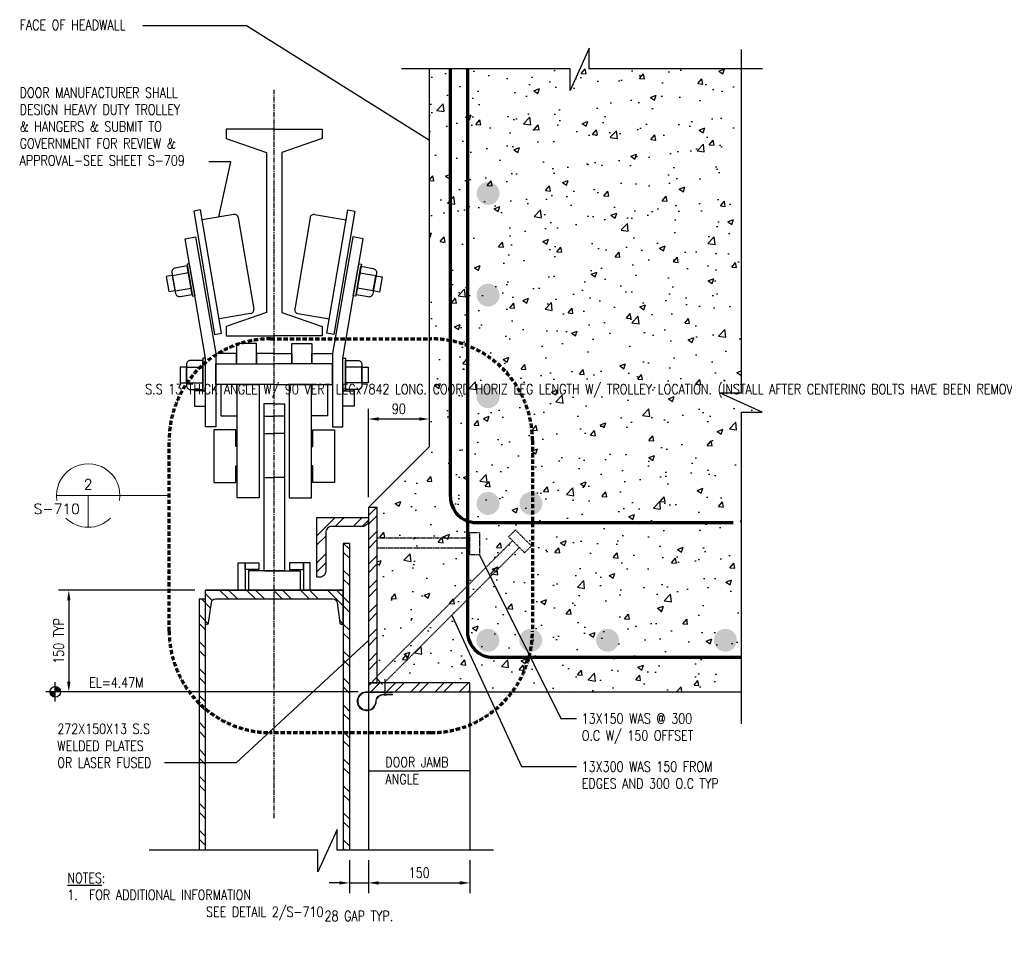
# Model space of a CAD drawing. Header units: millimetres. Extents: x 0 to 7032, y 2 to 1823.
# Tile 1 of 13: x 0 to 1454, y 445 to 1823. Entities that reach past the tile are written whole.
import ezdxf
from ezdxf import colors
from ezdxf.entities.mleader import LeaderData, LeaderLine
from ezdxf.enums import TextEntityAlignment as Align
from ezdxf.math import Vec2, Vec3

# ---------------------------------------------------------------- set-up
doc = ezdxf.new("R2010")
doc.units = ezdxf.units.MM
for name, pattern in [('CENTER2', [1.125, 0.75, -0.125, 0.125, -0.125]), ('DASHED2', [0.375, 0.25, -0.125]), ('HIDDEN', [0.375, 0.25, -0.125]), ('HIDDEN2', [0.1875, 0.125, -0.0625])]:
    doc.linetypes.add(name, pattern=pattern)
for name, color, linetype in [('S-ANNO-DIMS', 2, 'Continuous'), ('S-ANNO-TEXT', 2, 'Continuous'), ('S-SDEL-CNTR', 1, 'CENTER2'), ('S-SDEL-DIMS', 3, 'Continuous'), ('S-SDEL-LW10', 8, 'Continuous'), ('S-SDEL-LW25', 3, 'Continuous'), ('S-SDEL-LW60', 200, 'Continuous'), ('S-SDEL-SFAB', 5, 'Continuous'), ('S-SECT-CONC', 4, 'Continuous'), ('S-SECT-HIDE', 2, 'HIDDEN'), ('S-SECT-PATT', 1, 'Continuous'), ('S-SECT-RBAR', 5, 'Continuous'), ('S-SECT-STLS', 3, 'Continuous')]:
    doc.layers.add(name, color=color, linetype=linetype)
for name, color, linetype, lineweight in [('S-ANNO-HLTE', 234, 'DASHED2', 70), ('S-ANNO-SYMB', 3, 'Continuous', 18), ('S-COLS-BUBB', 2, 'Continuous', 25), ('S-SDEL-LW18', 190, 'Continuous', 18), ('S-SDEL-LW70', 234, 'Continuous', 70), ('S-SDEL-TEXT', 2, 'Continuous', 25)]:
    doc.layers.add(name, color=color, linetype=linetype, lineweight=lineweight)
doc.styles.add('Annotative', font='romans.shx', dxfattribs={"width": 0.8, "height": 3})
doc.styles.add('ROMANS', font='ROMANS.shx', dxfattribs={"width": 0.8})
doc.styles.add('STD1', font='simplex', dxfattribs={"height": 0.1})
doc.styles.add('Text', font='romans.shx', dxfattribs={"width": 0.8, "height": 3})
doc.dimstyles.new('NFL_1', dxfattribs={"dimscale": 0, "dimtxt": 3, "dimasz": 3, "dimexe": 3, "dimexo": 3, "dimgap": 1.5, "dimtad": 1, "dimdec": 0, "dimzin": 3, "dimdsep": 46, "dimtxsty": 'Text', "dimcen": 3, "dimdle": 3, "dimclrd": 1, "dimclre": 1, "dimclrt": 2, "dimadec": 0, "dimazin": 0, "dimtfac": 0.75, "dimtdec": 0, "dimtmove": 2, "dimatfit": 3, "dimfxl": 0.125, "dimtfillclr": 1, "dimfrac": 2, "dimtolj": 1, "dimtzin": 0, "dimarcsym": 1})
doc.dimstyles.get("Standard").update_dxf_attribs({"dimtxt": 0.125, "dimasz": 0.125, "dimexe": 0.18, "dimexo": 0.0625, "dimgap": 0.125, "dimtad": 0, "dimtih": 1, "dimtoh": 1, "dimdec": 4, "dimzin": 0, "dimdsep": 46, "dimtxsty": 'Text', "dimcen": 0.125, "dimclrt": 2, "dimadec": 0, "dimazin": 0, "dimtfac": 1, "dimtdec": 4, "dimtofl": 0, "dimtmove": 0, "dimatfit": 3, "dimfxl": 0.18, "dimtolj": 1, "dimtzin": 0, "dimarcsym": 0})

# ---------------------------------------------------------------- blocks, each defined once
blk = doc.blocks.new('*D74')
at = {"layer": 'Defpoints', "color": 0, "transparency": 16777216}
for p in [(604.8, 1233.9), (604.8, 1193.3), (514.8, 1103.3)]:
    blk.add_point(p, dxfattribs=at)
at = {"layer": 'S-SDEL-DIMS', "color": 1, "lineweight": -2, "transparency": 16777216}
for p, q in [((514.8, 1118.3), (514.8, 1248.9)), ((604.8, 1208.3), (604.8, 1248.9)), ((529.8, 1233.9), (589.8, 1233.9))]:
    blk.add_line(p, q, dxfattribs=at)
at = {"layer": 'S-SDEL-DIMS', "color": 1, "transparency": 16777216}
for points in [[(529.8, 1236.4), (529.8, 1231.4), (514.8, 1233.9)], [(589.8, 1236.4), (589.8, 1231.4), (604.8, 1233.9)]]:
    blk.add_solid(points, dxfattribs=at)
at = {"layer": 'S-SDEL-DIMS', "color": 2, "transparency": 16777216, "insert": (559.8, 1248.9), "char_height": 15, "attachment_point": 5, "style": 'Text'}
blk.add_mtext('\\A1;90', dxfattribs=at)
blk = doc.blocks.new('*D75')
at = {"layer": 'Defpoints', "color": 0, "transparency": 16777216}
for p in [(273.8, 981.3), (72.6, 831.3), (514.8, 831.3)]:
    blk.add_point(p, dxfattribs=at)
at = {"layer": 'S-SDEL-DIMS', "color": 1, "lineweight": -2, "transparency": 16777216}
for p, q in [((258.8, 981.3), (57.6, 981.3)), ((72.6, 966.3), (72.6, 846.3)), ((499.8, 831.3), (57.6, 831.3))]:
    blk.add_line(p, q, dxfattribs=at)
at = {"layer": 'S-SDEL-DIMS', "color": 1, "transparency": 16777216}
for points in [[(70.1, 966.3), (75.1, 966.3), (72.6, 981.3)], [(70.1, 846.3), (75.1, 846.3), (72.6, 831.3)]]:
    blk.add_solid(points, dxfattribs=at)
at = {"layer": 'S-SDEL-DIMS', "color": 2, "transparency": 16777216, "insert": (57.6, 906.3), "char_height": 15, "attachment_point": 5, "rotation": 90, "style": 'Text'}
blk.add_mtext('\\A1;150 TYP', dxfattribs=at)
blk = doc.blocks.new('*D76')
at = {"layer": 'Defpoints', "color": 0, "transparency": 16777216}
for p in [(486.8, 597.8), (514.8, 597.8), (514.8, 549.3)]:
    blk.add_point(p, dxfattribs=at)
at = {"layer": 'S-SDEL-DIMS', "color": 1, "lineweight": -2, "transparency": 16777216}
for p, q in [((486.8, 582.8), (486.8, 534.3)), ((514.8, 582.8), (514.8, 534.3)), ((471.8, 549.3), (456.8, 549.3)), ((486.8, 549.3), (514.8, 549.3)), ((529.8, 549.3), (544.8, 549.3))]:
    blk.add_line(p, q, dxfattribs=at)
at = {"layer": 'S-SDEL-DIMS', "color": 1, "transparency": 16777216}
for points in [[(471.8, 551.8), (471.8, 546.8), (486.8, 549.3)], [(529.8, 551.8), (529.8, 546.8), (514.8, 549.3)]]:
    blk.add_solid(points, dxfattribs=at)
at = {"layer": 'S-SDEL-DIMS', "color": 2, "transparency": 16777216, "insert": (500.8, 500.5), "char_height": 15, "attachment_point": 5, "style": 'Text'}
blk.add_mtext('\\A1;28 GAP TYP.', dxfattribs=at)
blk = doc.blocks.new('*D77')
at = {"layer": 'Defpoints', "color": 0, "transparency": 16777216}
for p in [(514.8, 597.8), (664.8, 597.8), (664.8, 549.3)]:
    blk.add_point(p, dxfattribs=at)
at = {"layer": 'S-SDEL-DIMS', "color": 1, "lineweight": -2, "transparency": 16777216}
for p, q in [((514.8, 582.8), (514.8, 534.3)), ((664.8, 582.8), (664.8, 534.3)), ((529.8, 549.3), (649.8, 549.3))]:
    blk.add_line(p, q, dxfattribs=at)
at = {"layer": 'S-SDEL-DIMS', "color": 1, "transparency": 16777216}
for points in [[(529.8, 551.8), (529.8, 546.8), (514.8, 549.3)], [(649.8, 551.8), (649.8, 546.8), (664.8, 549.3)]]:
    blk.add_solid(points, dxfattribs=at)
at = {"layer": 'S-SDEL-DIMS', "color": 2, "transparency": 16777216, "insert": (589.8, 564.3), "char_height": 15, "attachment_point": 5, "style": 'Text'}
blk.add_mtext('\\A1;150', dxfattribs=at)
blk = doc.blocks.new('SH2081')
for p, q in [((0.225, 0), (-0.225, 0)), ((0, -0.225), (0, 0.225)), ((0, 0.113), (0.054, 0.113)), ((0, 0.1), (0.075, 0.1)), ((0, 0.087), (0.089, 0.087)), ((0, 0.075), (0.1, 0.075)), ((0, 0.063), (0.108, 0.063)), ((0, 0.05), (0.115, 0.05)), ((0, 0.038), (0.119, 0.038)), ((0, 0.025), (0.122, 0.025)), ((0, 0.013), (0.124, 0.013)), ((-0.124, -0.013), (0, -0.013)), ((-0.122, -0.025), (0, -0.025)), ((-0.119, -0.038), (0, -0.038)), ((-0.115, -0.05), (0, -0.05)), ((-0.108, -0.062), (0, -0.062)), ((-0.1, -0.075), (0, -0.075)), ((-0.089, -0.087), (0, -0.087)), ((-0.075, -0.1), (0, -0.1)), ((-0.054, -0.113), (0, -0.113))]:
    blk.add_line(p, q)
blk.add_circle((0, 0), 0.125)
blk = doc.blocks.new('GH2013')
at = {"color": 0, "linetype": 'ByBlock', "lineweight": -2}
for p, q in [((-0.3125, 0), (0.3125, 0)), ((0, 0), (0, -0.3125))]:
    blk.add_line(p, q, dxfattribs=at)
for start, end in [(351.33387, 188.66613), (225, 315)]:
    blk.add_arc((0, 0), 0.3125, start, end, dxfattribs=at)
at = {"color": 0, "linetype": 'ByBlock', "lineweight": -2, "style": 'STD1'}
blk.add_attdef('NUM', text='', height=0.1, dxfattribs=at).set_placement((-0.001, 0.0597), align=Align.CENTER)
for tag, p in [('APPLIES', (-0.0826, -0.1809)), ('ADDITIONAL', (-0.2437, -0.3861))]:
    blk.add_attdef(tag, text='', height=0.1, dxfattribs=at).set_placement(p, align=Align.RIGHT)
blk.add_attdef('NOTE', (0.2437, -0.3861), '', height=0.1, dxfattribs=at)

msp = doc.modelspace()

# ---------------------------------------------------------------- hatches: boundary and pattern name
at = {"layer": 'S-SECT-PATT'}
h = msp.add_hatch(dxfattribs=at)
h.set_pattern_fill('AR-CONC', color=256, scale=12)
h.set_pattern_definition([(50, (-21997.58, -7182.27), (86.07122, -7.53026), [9, -99]), (355, (-21997.58, -7182.27), (-16.65016, 90.26306), [7.2, -79.2]), (100.45144, (-21990.41, -7182.9), (69.42106, 82.7328), [7.64882, -84.13705]), (46.1842, (-21997.58, -7158.27), (128.06896, -19.8623), [13.5, -148.5]), (96.63564, (-21986.91, -7159.92), (112.15943, 116.89423), [11.47324, -126.20565]), (351.18416, (-21997.58, -7158.27), (112.1594, 116.8942), [10.8, -118.8]), (21, (-21985.58, -7164.27), (71.62885, -48.31427), [9, -99]), (326, (-21985.58, -7164.27), (29.19784, 87.018), [7.2, -79.2]), (71.45144, (-21979.61, -7168.3), (100.82669, 38.70374), [7.64882, -84.13705]), (37.5, (-21997.582, -7182.27), (1.459183, 39.947262), [0, -78.24, 0, -80.4, 0, -79.5]), (7.5, (-21997.58, -7182.27), (31.568344, 47.329405), [0, -45.84, 0, -76.44, 0, -30.3]), (327.5, (-22024.34, -7182.27), (64.058692, -2.706585), [0, -30, 0, -93.6, 0, -124.2]), (317.5, (-22036.34, -7182.27), (69.98234, 12.0126), [0, -39, 0, -62.16, 0, -88.2])])
h.paths.add_polyline_path([(1065.5, 1750.8), (840.9, 1750.8), (840.9, 1781.2), (812.6, 1718.6), (812.6, 1750.8), (604.8, 1750.8), (604.8, 1193.3), (514.8, 1103.3), (527.8, 1103.3), (527.8, 844.3), (664.8, 844.3), (664.8, 831.3), (1065.5, 831.3), (1065.5, 1244), (1095.9, 1244), (1033.3, 1272.3), (1065.5, 1272.3)])
h = msp.add_hatch(dxfattribs=at)
h.set_pattern_fill('STEEL', color=256, scale=203, style=0)
h.set_pattern_definition([(45, (-18888.194, 946.321), (-17.942835, 17.942835), []), (45, (-18888.194, 959.01), (-17.942835, 17.942835), [])])
h.paths.add_polyline_path([(514.8, 844.3), (527.8, 844.3), (527.8, 1103.3), (514.8, 1103.3), (514.8, 831.3), (664.8, 831.3), (664.8, 844.3)])
h = msp.add_hatch(dxfattribs=at)
h.set_pattern_fill('ANSI32', color=256, scale=75)
h.set_pattern_definition([(45, (-24669.447, -7182.27), (-19.887378, 19.887378), []), (45, (-24656.189, -7182.27), (-19.887378, 19.887378), [])])
edge = h.paths.add_edge_path()
edge.add_line((505.8, 1075.3), (460.8, 1075.3))
edge.add_arc((460.8, 1066.3), 9, 90, 180)
edge.add_line((451.8, 1066.3), (451.8, 1009.3))
edge.add_arc((442.8, 1009.3), 9, -90, 0, ccw=False)
edge.add_line((442.8, 1000.3), (438.8, 1000.3))
edge.add_line((438.8, 1000.3), (438.8, 1088.3))
edge.add_line((438.8, 1088.3), (514.8, 1088.3))
edge.add_line((514.8, 1088.3), (514.8, 1084.3))
edge.add_arc((505.8, 1084.3), 9, -90, 0, ccw=False)
h = msp.add_hatch(dxfattribs=at)
h.set_pattern_fill('ANSI32', color=256, scale=75, angle=-90)
h.set_pattern_definition([(315, (-4019.192, 27383.903), (19.887378, 19.887378), []), (315, (-4019.192, 27370.645), (19.887378, 19.887378), [])])
edge = h.paths.add_edge_path()
edge.add_arc((289, 962.3), 6, 90, 172.3039, ccw=False)
edge.add_line((289, 968.3), (462.5, 968.3))
edge.add_arc((462.5, 962.3), 6, 7.6961, 90, ccw=False)
edge.add_line((468.5, 963.1), (472.5, 933))
edge.add_arc((474.5, 933.3), 2, 187.6961, 270)
edge.add_line((474.5, 931.3), (477.8, 931.3))
edge.add_line((477.8, 931.3), (477.8, 981.3))
edge.add_line((477.8, 981.3), (273.8, 981.3))
edge.add_line((273.8, 981.3), (273.8, 931.3))
edge.add_line((273.8, 931.3), (277, 931.3))
edge.add_arc((277, 933.3), 2, 270, 352.3039)
edge.add_line((279, 933), (283.1, 963.1))
h.paths.add_polyline_path([(477.8, 597.7), (486.8, 597.7), (486.8, 1050.3), (477.8, 1050.3)])
h.paths.add_polyline_path([(264.8, 597.7), (273.8, 597.7), (273.8, 968.3), (264.8, 968.3)])

# ---------------------------------------------------------------- linework, layer by layer
at = {"layer": 'S-ANNO-HLTE', "ltscale": 25}
msp.add_lwpolyline([(607, 771), (370.7, 771, -0.414214), (220.7, 921), (220.7, 1202.2, -0.414214), (370.7, 1352.2), (607, 1352.2, -0.414214), (757, 1202.2), (757, 921, -0.414214)], format="xyb", close=True, dxfattribs=at)
at = {"layer": 'S-ANNO-SYMB'}
msp.add_line((148.1, 1120.9), (220.7, 1120.9), dxfattribs=at)
at = {"layer": 'S-SDEL-CNTR', "ltscale": 10}
msp.add_line((375.8, 644.8), (375.8, 1719.8), dxfattribs=at)
at = {"layer": 'S-SDEL-LW10'}
for p, q in [((514.8, 831.3), (514.8, 597.7)), ((664.8, 831.3), (664.8, 597.7))]:
    msp.add_line(p, q, dxfattribs=at)
at = {"layer": 'S-SDEL-LW18'}
msp.add_lwpolyline([(526.5, 818.4, -0.337324), (536.4, 826.8), (550.6, 826.8), (550.6, 827.8), (536.4, 827.8, 0.33804), (525.6, 818.6, -2.912805), (514.8, 830.3), (550.6, 830.3), (550.6, 831.3), (514.8, 831.3, 2.907041)], format="xyb", close=True, dxfattribs=at)
at = {"layer": 'S-SDEL-LW25'}
for p, q in [((477.8, 1050.3), (477.8, 597.7)), ((486.8, 1050.3), (477.8, 1050.3)), ((486.8, 1050.3), (486.8, 597.7)), ((273.8, 981.3), (477.8, 981.3)), ((264.8, 968.3), (264.8, 597.7)), ((264.8, 968.3), (273.8, 968.3)), ((273.8, 968.3), (273.8, 597.7))]:
    msp.add_line(p, q, dxfattribs=at)
msp.add_lwpolyline([(505.8, 1075.3), (460.8, 1075.3, 0.414214), (451.8, 1066.3), (451.8, 1009.3, -0.414214), (442.8, 1000.3), (438.8, 1000.3), (438.8, 1088.3), (514.8, 1088.3), (514.8, 1084.3, -0.414214)], format="xyb", close=True, dxfattribs=at)
msp.add_lwpolyline([(477.8, 981.3), (273.8, 981.3), (273.8, 931.3), (277, 931.3, 0.375397), (279, 933), (283.1, 963.1, -0.375397), (289, 968.3), (462.5, 968.3, -0.375397), (468.5, 963.1), (472.5, 933, 0.375397), (474.5, 931.3), (477.8, 931.3), (477.8, 981.3)], format="xyb", dxfattribs=at)
at = {"layer": 'S-SDEL-LW60'}
for p, q in [((539.8, 826.2), (539.8, 849.9)), ((541.8, 826.2), (537.8, 826.2))]:
    msp.add_line(p, q, dxfattribs=at)
at = {"layer": 'S-SDEL-LW70'}
for p, q in [((636.2, 1119.3), (636.2, 1750.8)), ((661.2, 1750.8), (661.2, 920.3)), ((673.9, 1081.3), (1053.5, 1081.3)), ((698.9, 882.3), (1065.5, 882.3))]:
    msp.add_line(p, q, dxfattribs=at)
for centre in [(673.7, 1118.8), (698.7, 919.8)]:
    msp.add_arc(centre, 37.6, 179.3388, 270.2739, dxfattribs=at)
at = {"layer": 'S-SDEL-SFAB'}
msp.add_line((525.7, 852.3), (535.8, 842.2), dxfattribs=at)
at = {"layer": 'S-SECT-CONC'}
for p, q in [((604.8, 1193.3), (604.8, 1750.8)), ((604.8, 1193.3), (514.8, 1103.3)), ((514.8, 831.3), (1065.5, 831.3))]:
    msp.add_line(p, q, dxfattribs=at)
for points in [[(1096.7, 1750.8), (840.9, 1750.8), (840.9, 1781.2), (812.6, 1718.6), (812.6, 1750.8), (563.8, 1750.8)], [(1065.5, 784), (1065.5, 1244), (1095.9, 1244), (1033.3, 1272.3), (1065.5, 1272.3), (1065.5, 1779)], [(664.8, 831.3), (664.8, 844.3), (527.8, 844.3), (527.8, 1103.3), (514.8, 1103.3)], [(699.6, 597.7), (468.6, 597.7), (468.6, 628.1), (440.4, 565.5), (440.4, 597.7), (191.1, 597.7)]]:
    msp.add_lwpolyline(points, dxfattribs=at)
at = {"layer": 'S-SECT-HIDE', "linetype": 'HIDDEN2', "ltscale": 10}
for p, q in [((527.8, 1058.3), (663.5, 1058.3)), ((528.1, 854.7), (727.7, 1054.3)), ((527.8, 1044), (663.5, 1044)), ((538.2, 844.6), (737.8, 1044.2))]:
    msp.add_line(p, q, dxfattribs=at)
for points in [[(664.5, 1033.2), (664.5, 1066.5), (678.8, 1066.5), (678.8, 1033.2)], [(745.4, 1036.5), (721.8, 1060.1), (731.9, 1070.2), (755.5, 1046.7)]]:
    msp.add_lwpolyline(points, close=True, dxfattribs=at)
at = {"layer": 'S-SECT-RBAR', "const_width": 16.9}
for points in [[(691.5, 1558.3, -1), (691.5, 1575.2, -1)], [(691.5, 1408.3, -1), (691.5, 1425.2, -1)], [(691.5, 1258.3, -1), (691.5, 1275.2, -1)], [(691.5, 1100.8, -1), (691.5, 1117.7, -1)], [(754.8, 1100.8, -1), (754.8, 1117.7, -1)], [(691.2, 915.8, 1), (691.2, 898.9, 1)], [(754.5, 898.9, -1), (754.5, 915.8, -1)], [(867.8, 915.8, 1), (867.8, 898.9, 1)], [(1041.8, 915.8, 1), (1041.8, 898.9, 1)]]:
    msp.add_lwpolyline(points, format="xyb", close=True, dxfattribs=at)
at = {"layer": 'S-SECT-STLS'}
for p, q in [((316.1, 1535.7), (269.6, 1527.9)), ((322.8, 1530.9), (345.6, 1396.1)), ((428.7, 1530.9), (406, 1396.1)), ((435.4, 1535.7), (482, 1527.9)), ((225.5, 1445.7), (249.2, 1449.9)), ((525.9, 1445.1), (502.2, 1449.3)), ((229.5, 1422.9), (253.2, 1427)), ((522.1, 1422.9), (498.3, 1427)), ((340.8, 1389.4), (294.3, 1381.6)), ((410.7, 1389.4), (457.3, 1381.6)), ((246.3, 1310.2), (270.4, 1310.2)), ((505.3, 1310.2), (481.2, 1310.2)), ((246.3, 1287.5), (270.4, 1287.5)), ((505.3, 1287.5), (481.2, 1287.5)), ((360.7, 1238.2), (375.8, 1238.2)), ((390.8, 1238.2), (375.8, 1238.2)), ((360.7, 1212.3), (375.8, 1212.3)), ((390.8, 1212.3), (375.8, 1212.3)), ((360.7, 1147.5), (375.8, 1147.5)), ((390.8, 1147.5), (375.8, 1147.5))]:
    msp.add_line(p, q, dxfattribs=at)
for points in [[(375.8, 1661.8), (304.8, 1661.8), (304.8, 1647.9), (364.4, 1627.3), (364.4, 1391.2), (304.8, 1370.6), (304.8, 1356.7), (375.8, 1356.7)], [(375.8, 1661.8), (446.8, 1661.8), (446.8, 1647.9), (387.2, 1627.3), (387.2, 1391.2), (446.8, 1370.6), (446.8, 1356.7), (375.8, 1356.7)], [(375.8, 1330.5), (349.8, 1330.5), (349.8, 1315.5), (375.8, 1315.5)], [(375.8, 1330.5), (401.8, 1330.5), (401.8, 1315.5), (375.8, 1315.5)], [(375.8, 1284.7), (289.8, 1284.7), (289.8, 1315.5), (375.8, 1315.5)], [(375.8, 1284.7), (461.7, 1284.7), (461.7, 1315.5), (375.8, 1315.5)], [(375.8, 1256.1), (360.7, 1256.1), (360.7, 1009.7), (375.8, 1009.7)], [(375.8, 1256.1), (390.8, 1256.1), (390.8, 1009.7), (375.8, 1009.7)], [(286.5, 1140.2), (318.9, 1140.2), (318.9, 1164.9), (320.9, 1164.9), (320.9, 1193.4), (318.9, 1193.4), (318.9, 1218), (286.5, 1218), (286.5, 1140.2)], [(465, 1140.2), (432.6, 1140.2), (432.6, 1164.9), (430.7, 1164.9), (430.7, 1193.4), (432.6, 1193.4), (432.6, 1218), (465, 1218), (465, 1140.2)], [(375.8, 1009.7), (337.6, 1009.7), (337.6, 981.3), (375.8, 981.3)], [(375.8, 1009.7), (414, 1009.7), (414, 981.3), (375.8, 981.3)]]:
    msp.add_lwpolyline(points, dxfattribs=at)
for points in [[(256.9, 1540.7), (287.6, 1358.7), (297.8, 1360.4), (267.1, 1542.4)], [(494.7, 1540.7), (463.9, 1358.7), (453.7, 1360.4), (484.4, 1542.4)], [(289.8, 1330.4), (289.8, 1222.1), (274.3, 1222.1), (274.3, 1323.5), (244.5, 1499.9), (259.8, 1502.5)], [(461.7, 1330.4), (461.7, 1222.1), (477.3, 1222.1), (477.3, 1323.5), (507.1, 1499.9), (491.7, 1502.5)], [(250.9, 1463.1), (247.1, 1462.4), (255.3, 1415.1), (259.2, 1415.7)], [(500.7, 1463.1), (504.5, 1462.4), (496.2, 1415.1), (492.4, 1415.7)], [(225.5, 1445.7), (216.3, 1444.1), (220.2, 1421.9), (229.4, 1423.5)], [(525.9, 1445.1), (535.1, 1443.5), (531.2, 1421.3), (522.1, 1422.9)], [(320, 1315.5), (349.8, 1315.5), (349.8, 1345.3), (320, 1345.3)], [(431.5, 1315.5), (401.8, 1315.5), (401.8, 1345.3), (431.5, 1345.3)], [(274.3, 1323.5), (270.4, 1323.5), (270.4, 1275.4), (274.3, 1275.4)], [(289.8, 1315.5), (320, 1315.5), (320, 1330.6), (289.8, 1330.6)], [(461.7, 1315.5), (431.5, 1315.5), (431.5, 1330.6), (461.7, 1330.6)], [(477.3, 1323.5), (481.2, 1323.5), (481.2, 1275.4), (477.3, 1275.4)], [(246.3, 1310.2), (237, 1310.2), (237, 1287.5), (246.3, 1287.5)], [(505.3, 1310.2), (514.6, 1310.2), (514.6, 1287.5), (505.3, 1287.5)], [(297.2, 1238.7), (320.9, 1238.7), (320.9, 1284.6), (297.2, 1284.6)], [(353.4, 1117.4), (320.9, 1117.4), (320.9, 1284.6), (353.4, 1284.6)], [(398.1, 1117.4), (430.7, 1117.4), (430.7, 1284.6), (398.1, 1284.6)], [(454.3, 1238.7), (430.7, 1238.7), (430.7, 1284.6), (454.3, 1284.6)], [(258, 1253), (274.3, 1253), (274.3, 1275.4), (258, 1275.4)], [(493.6, 1253), (477.3, 1253), (477.3, 1275.4), (493.6, 1275.4)], [(514.8, 844.3), (527.8, 844.3), (527.8, 1103.3), (514.8, 1103.3), (514.8, 831.3), (664.8, 831.3), (664.8, 844.3)], [(332.7, 981.3), (322.6, 981.3), (322.6, 1021.8), (332.7, 1021.8)], [(352.9, 1021.8), (352.9, 1011.7), (332.7, 1011.7), (332.7, 1021.8)], [(398.6, 1021.8), (398.6, 1011.7), (418.9, 1011.7), (418.9, 1021.8)], [(418.9, 981.3), (429, 981.3), (429, 1021.8), (418.9, 1021.8)]]:
    msp.add_lwpolyline(points, close=True, dxfattribs=at)
for points in [[(236.9, 1414.6), (254.8, 1417.7), (247.5, 1459.8), (229.5, 1456.6, 0.414214), (224.8, 1449.9), (230.1, 1419.3, 0.414214)], [(514.6, 1414), (496.6, 1417.1), (503.9, 1459.2), (521.9, 1456, -0.414214), (526.7, 1449.3), (521.3, 1418.7, -0.414214)], [(252.1, 1277.5), (270.4, 1277.5), (270.4, 1320.2), (252.1, 1320.2, 0.414214), (246.3, 1314.3), (246.3, 1283.3, 0.414214)], [(499.5, 1277.5), (481.2, 1277.5), (481.2, 1320.2), (499.5, 1320.2, -0.414214), (505.3, 1314.3), (505.3, 1283.3, -0.414214)]]:
    msp.add_lwpolyline(points, format="xyb", close=True, dxfattribs=at)
for centre, start, end in [((317.1, 1530), 9.5828, 99.5828), ((434.5, 1530), 80.4172, 170.4172), ((339.8, 1395.2), 279.5828, 9.5828), ((411.7, 1395.2), 170.4172, 260.4172)]:
    msp.add_arc(centre, 5.83, start, end, dxfattribs=at)

# ---------------------------------------------------------------- block references
at = {"layer": 'S-ANNO-SYMB', "xscale": 150, "yscale": 150, "zscale": 150}
msp.add_blockref('GH2013', (101.2, 1120.9), dxfattribs=at).add_auto_attribs({'NUM': '2', 'APPLIES': 'S-710'})
at = {"layer": 'S-COLS-BUBB', "xscale": 62.5, "yscale": 62.5, "zscale": 62.5}
msp.add_blockref('SH2081', (52.6, 831.3), dxfattribs=at)

# ---------------------------------------------------------------- texts
at = {"layer": 'S-ANNO-TEXT', "char_height": 15, "attachment_point": 1, "style": 'ROMANS'}
for s, insert in [('\\A1;13X150 WAS @ 300 \\PO.C W/ 150 OFFSET', (829.8, 799.3)), ('\\A1;13X300 WAS 150 FROM \\PEDGES AND 300 O.C TYP', (829.8, 728.4)), ('\\A1;{\\LNOTES}:\\P1.  FOR ADDITIONAL INFORMATION\\P^I^I^I   SEE DETAIL 2/S-710', (70.5, 564.1))]:
    msp.add_mtext(s, dxfattribs=dict(at, insert=insert))
at = {"layer": 'S-SDEL-TEXT', "char_height": 15, "attachment_point": 1, "style": 'Annotative'}
for s, insert, width in [('FACE OF HEADWALL', (0, 1822.9), 301.851), ('DOOR MANUFACTURER SHALL\\PDESIGN HEAVY DUTY TROLLEY\\P& HANGERS & SUBMIT TO \\PGOVERNMENT FOR REVIEW &\\PAPPROVAL-SEE SHEET S-709', (0, 1723), 301.851), ('EL=4.47M', (102.7, 852.5), 301.851), ('272X150X13 S.S\\PWELDED PLATES \\POR LASER FUSED', (55.6, 784.2), 301.851), ('DOOR JAMB\\PANGLE', (539.9, 734.9), 115.741)]:
    msp.add_mtext(s, dxfattribs=dict(at, insert=insert, width=width))

# ---------------------------------------------------------------- dimensions: what is measured, and where the dimension line sits
at = {"layer": 'S-SDEL-DIMS'}
for base, p1, p2, picture, middle in [((604.8, 1233.9), (514.8, 1103.3), (604.8, 1193.3), '*D74', (559.8, 1248.9)), ((664.8, 549.3), (514.8, 597.8), (664.8, 597.8), '*D77', (589.8, 564.3))]:
    dim = msp.add_linear_dim(base=base, p1=p1, p2=p2, dimstyle='NFL_1', dxfattribs=at)
    dim.commit()
    dim.dimension.update_dxf_attribs({"geometry": picture, "text_midpoint": middle})
dim = msp.add_linear_dim(base=(72.6, 831.3), p1=(273.8, 981.3), p2=(514.8, 831.3), angle=90, text='<> TYP', dimstyle='NFL_1', dxfattribs=at)
dim.commit()
dim.dimension.update_dxf_attribs({"geometry": '*D75', "text_midpoint": (57.6, 906.3)})
dim = msp.add_linear_dim(base=(514.8, 549.3), p1=(486.8, 597.8), p2=(514.8, 597.8), text='<> GAP TYP.', dimstyle='NFL_1', dxfattribs=at)
dim.commit()
dim.dimension.update_dxf_attribs({"geometry": '*D76', "text_midpoint": (500.8, 500.5)})

# ---------------------------------------------------------------- leaders
at = {"layer": 'S-ANNO-DIMS', "ltscale": 10}
ml = msp.add_multileader_mtext('Standard', dxfattribs=at)
ml.set_content('{\\C256;S.S 13 THICK ANGLE W/ 90 VERT LEGx7842 LONG. COORD HORIZ LEG LENGTH W/ TROLLEY LOCATION. (INSTALL AFTER CENTERING BOLTS HAVE BEEN REMOVED) AND DOOR HAS BEEN HUNG, PLUMB, CYCLED AND DOOR GUIDES PLACED}', color=3, style='Text')
ml.set_leader_properties(color=2)
ml.build(insert=Vec2(0, 0))
ml.multileader.update_dxf_attribs({"text_right_attachment_type": 3, "dogleg_length": 3, "arrow_head_size": 15, "scale": 5})
ctx = ml.context
ctx.base_point, ctx.scale, ctx.char_height, ctx.arrow_head_size, ctx.landing_gap_size, ctx.plane_origin = Vec3(1709.8, 1278), 5, 15, 15, 7.5, Vec3(2212.8, 1045.3)
ctx.right_attachment, ctx.text_align_type = 3, 2
notes = []
notes.append((ctx, [(0, (1, 1, 0), (2116.9, 1119.4), (-1, 0), 15, [(0, [(2212.8, 1045.3)], 0, [])])]))
ctx.mtext.insert, ctx.mtext.width, ctx.mtext.alignment, ctx.mtext.flow_direction = Vec3(2094.4, 1285.5), 380.746, 3, 5
at = {"layer": 'S-ANNO-TEXT', "annotation_type": 0, "has_hookline": 1, "hookline_direction": 0}
for points, text_width in [([(678.8, 1033.2), (798.9, 791.8), (821.9, 791.8)], 189.1), ([(638, 944.4), (740.7, 720.9), (821.9, 720.9)], 232)]:
    msp.add_leader(points, dimstyle='Standard', override={"dimscale": 0, "dimasz": 3, "dimgap": 1.58, "dimtad": 0}, dxfattribs=dict(at, text_width=text_width))
at = {"layer": 'S-SDEL-TEXT'}
for points in [[(604.8, 1645.1), (334.9, 1814.1), (181.8, 1814.1)], [(294.1, 1532), (312, 1613.2), (279.4, 1613.2)], [(514.8, 907.2), (319.8, 726.7), (213.6, 726.7)], [(514.8, 714.5), (589.8, 714.5)], [(664.8, 714.5), (589.8, 714.5)]]:
    msp.add_leader(points, dimstyle='Standard', override={"dimscale": 0, "dimasz": 3, "dimgap": 1.58, "dimtad": 0}, dxfattribs=at)
for ctx, leaders in notes:
    for number, flags, end, landing, length, lines in leaders:
        leader = LeaderData()
        leader.index, (leader.has_last_leader_line, leader.has_dogleg_vector, leader.attachment_direction) = number, flags
        leader.last_leader_point, leader.dogleg_vector, leader.dogleg_length = Vec3(end), Vec3(landing), length
        for number, points, colour, breaks in lines:
            line = LeaderLine()
            line.index, line.vertices, line.color, line.breaks = number, Vec3.list(points), colors.encode_raw_color(colour), breaks
            leader.lines.append(line)
        ctx.leaders.append(leader)

doc.saveas('drawing.dxf')
